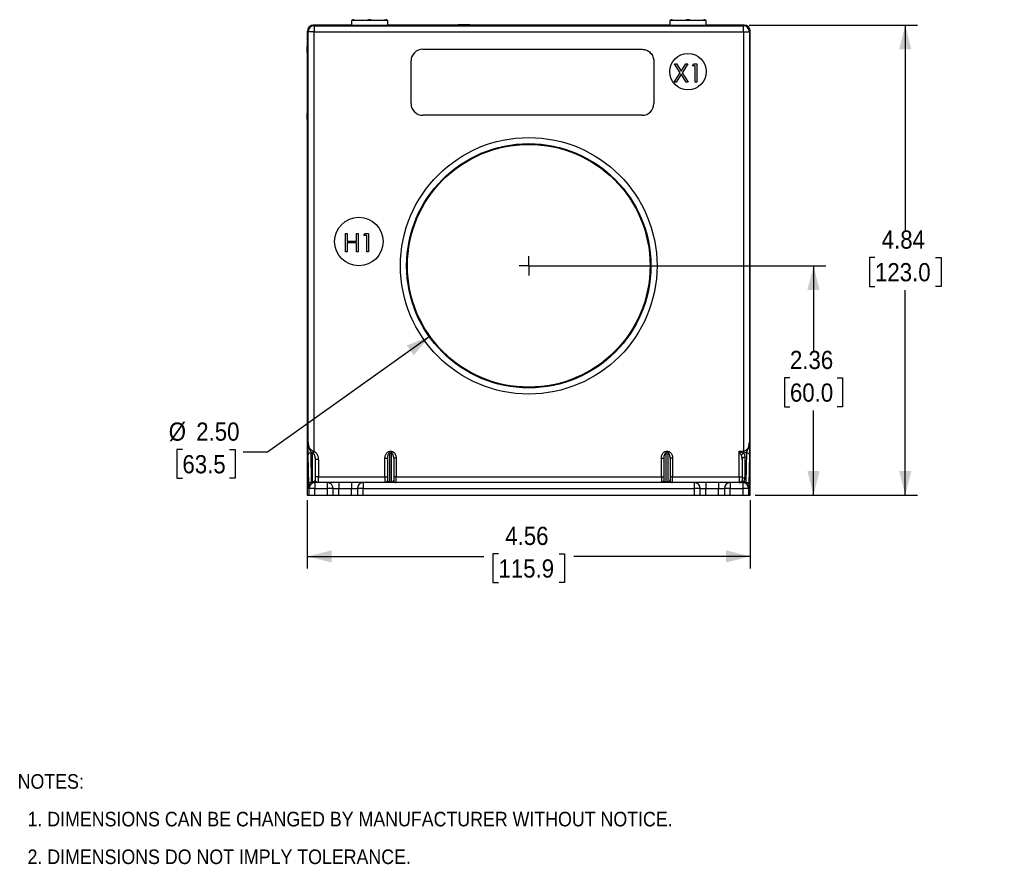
# Model space of a CAD drawing. Header units: inches. Extents: x 0.5 to 22, y 0 to 16.4.
# Tile 1 of 9: x 0.5 to 10.6, y 0.6 to 9.3. Entities that reach past the tile are written whole.
import ezdxf

# ---------------------------------------------------------------- set-up
doc = ezdxf.new("R2010")
doc.units = ezdxf.units.IN
doc.header["$MEASUREMENT"] = 0
doc.linetypes.add('SLD-Center', pattern=[1.2, 0.6, -0.2, 0.2, -0.2])
doc.linetypes.add('SLD-Solid', pattern=[0])
doc.layers.add('CENTER', color=40, linetype='SLD-Center')
doc.layers.add('DIMENSIONS', color=140, linetype='SLD-Solid', lineweight=25)
doc.layers.add('TEXT', color=140, linetype='SLD-Solid', lineweight=25)
doc.styles.add('SLDTEXTSTYLE0', font='GOTHIC.TTF', dxfattribs={"width": 0.913})
doc.dimstyles.new('SLDDIMSTYLE0', dxfattribs={"dimtxt": 0.1875, "dimasz": 0.25, "dimexe": 0, "dimexo": 0.0625, "dimgap": 0.046875, "dimtad": 0, "dimtih": 1, "dimtoh": 1, "dimrnd": 1e-09, "dimzin": 12, "dimdsep": 46, "dimtxsty": 'SLDTEXTSTYLE0', "dimsah": 1, "dimcen": 0.09, "dimadec": 0, "dimazin": 3, "dimtfac": 1, "dimtofl": 0, "dimtmove": 0, "dimatfit": 3, "dimfxl": 0, "dimfrac": 2, "dimtolj": 1, "dimtzin": 12, "dimarcsym": 0})
doc.dimstyles.new('SLDDIMSTYLE1', dxfattribs={"dimtxt": 0.1875, "dimasz": 0.25, "dimexe": 0, "dimexo": 0.0625, "dimgap": 0.046875, "dimtad": 0, "dimtih": 1, "dimtoh": 1, "dimrnd": 1e-09, "dimdsep": 46, "dimtxsty": 'SLDTEXTSTYLE0', "dimsah": 1, "dimcen": 0.09, "dimadec": 0, "dimazin": 2, "dimtfac": 1, "dimtmove": 0, "dimatfit": 0, "dimfxl": 0, "dimfrac": 2, "dimtolj": 1, "dimtzin": 12, "dimarcsym": 0})
doc.dimstyles.new('SLDDIMSTYLE2', dxfattribs={"dimtxt": 0.1875, "dimasz": 0.25, "dimexe": 0, "dimexo": 0.0625, "dimgap": 0.046875, "dimtad": 0, "dimtih": 1, "dimtoh": 1, "dimrnd": 1e-09, "dimzin": 4, "dimdsep": 46, "dimtxsty": 'SLDTEXTSTYLE0', "dimsah": 1, "dimcen": 0, "dimadec": 0, "dimazin": 1, "dimtfac": 1, "dimtofl": 0, "dimtmove": 0, "dimatfit": 3, "dimfxl": 0, "dimfrac": 2, "dimtolj": 1, "dimtzin": 12, "dimarcsym": 0})

# ---------------------------------------------------------------- blocks, each defined once
blk = doc.blocks.new('SW_NOTE_0')
at = {"layer": 'TEXT', "color": 0, "char_height": 0.15, "attachment_point": 1, "style": 'SLDTEXTSTYLE0'}
for s, insert in [('NOTES:', (0, 0.192)), ('  1. DIMENSIONS CAN BE CHANGED BY MANUFACTURER WITHOUT NOTICE.', (0, -0.196)), ('  2. DIMENSIONS DO NOT IMPLY TOLERANCE.', (0, -0.584))]:
    blk.add_mtext(s, dxfattribs=dict(at, insert=insert))
blk = doc.blocks.new('_D')
at = {"layer": 'DIMENSIONS'}
for p, q in [((5.802, 6.769), (8.81, 6.769)), ((8.685, 6.769), (8.685, 5.896)), ((8.442, 5.615), (8.385, 5.615)), ((8.385, 5.615), (8.385, 5.317)), ((8.927, 5.615), (8.984, 5.615)), ((8.984, 5.615), (8.984, 5.317)), ((8.385, 5.317), (8.442, 5.317)), ((8.685, 4.406), (8.685, 5.279)), ((8.984, 5.317), (8.927, 5.317)), ((8.083, 4.406), (8.81, 4.406))]:
    blk.add_line(p, q, dxfattribs=at)
for points in [[(8.685, 6.769), (8.622, 6.519), (8.747, 6.519)], [(8.685, 4.406), (8.747, 4.656), (8.622, 4.656)]]:
    blk.add_solid(points, dxfattribs=at)
at = {"layer": 'DIMENSIONS', "char_height": 0.1875, "attachment_point": 1, "style": 'SLDTEXTSTYLE0'}
for s, insert in [('2.36', (8.442, 5.893)), ('60.0', (8.442, 5.557))]:
    blk.add_mtext(s, dxfattribs=dict(at, insert=insert))
blk = doc.blocks.new('_D_1')
at = {"layer": 'DIMENSIONS'}
for p, q in [((10.108, 10.148), (10.051, 10.148)), ((10.051, 10.148), (10.051, 9.85)), ((10.593, 10.148), (10.65, 10.148)), ((10.65, 10.148), (10.65, 9.85)), ((9.88, 10.12), (9.63, 10.12)), ((9.63, 10.12), (9.63, 9.672)), ((10.051, 9.85), (10.108, 9.85)), ((10.65, 9.85), (10.593, 9.85)), ((7.505, 9.672), (9.755, 9.672)), ((8.021, 9.249), (9.755, 9.249)), ((9.63, 9.249), (9.63, 8.749))]:
    blk.add_line(p, q, dxfattribs=at)
for points in [[(9.63, 9.672), (9.692, 9.922), (9.567, 9.922)], [(9.63, 9.249), (9.567, 8.999), (9.692, 8.999)]]:
    blk.add_solid(points, dxfattribs=at)
at = {"layer": 'DIMENSIONS', "char_height": 0.1875, "attachment_point": 1, "style": 'SLDTEXTSTYLE0'}
for s, insert in [('0.42', (10.108, 10.425)), ('10.7', (10.108, 10.089))]:
    blk.add_mtext(s, dxfattribs=dict(at, insert=insert))
blk = doc.blocks.new('_D_2')
at = {"layer": 'DIMENSIONS'}
for p, q in [((8.021, 9.249), (9.755, 9.249)), ((9.63, 9.249), (9.63, 7.135)), ((9.318, 6.855), (9.261, 6.855)), ((9.261, 6.855), (9.261, 6.557)), ((9.941, 6.855), (9.998, 6.855)), ((9.998, 6.855), (9.998, 6.557)), ((9.261, 6.557), (9.318, 6.557)), ((9.63, 4.406), (9.63, 6.519)), ((9.998, 6.557), (9.941, 6.557)), ((8.083, 4.406), (9.755, 4.406))]:
    blk.add_line(p, q, dxfattribs=at)
for points in [[(9.63, 9.249), (9.567, 8.999), (9.692, 8.999)], [(9.63, 4.406), (9.692, 4.656), (9.567, 4.656)]]:
    blk.add_solid(points, dxfattribs=at)
at = {"layer": 'DIMENSIONS', "char_height": 0.1875, "attachment_point": 1, "style": 'SLDTEXTSTYLE0'}
for s, insert in [('4.84', (9.387, 7.133)), ('123.0', (9.318, 6.797))]:
    blk.add_mtext(s, dxfattribs=dict(at, insert=insert))
blk = doc.blocks.new('_D_3')
at = {"layer": 'DIMENSIONS'}
for p, q in [((3.471, 4.356), (3.471, 3.651)), ((8.033, 4.356), (8.033, 3.651)), ((3.471, 3.776), (5.288, 3.776)), ((5.44, 3.803), (5.383, 3.803)), ((5.383, 3.803), (5.383, 3.506)), ((6.064, 3.803), (6.121, 3.803)), ((6.121, 3.803), (6.121, 3.506)), ((8.033, 3.776), (6.216, 3.776)), ((5.383, 3.506), (5.44, 3.506)), ((6.121, 3.506), (6.064, 3.506))]:
    blk.add_line(p, q, dxfattribs=at)
for points in [[(3.471, 3.776), (3.721, 3.713), (3.721, 3.838)], [(8.033, 3.776), (7.783, 3.838), (7.783, 3.713)]]:
    blk.add_solid(points, dxfattribs=at)
at = {"layer": 'DIMENSIONS', "char_height": 0.1875, "attachment_point": 1, "style": 'SLDTEXTSTYLE0'}
for s, insert in [('4.56', (5.51, 4.081)), ('115.9', (5.44, 3.745))]:
    blk.add_mtext(s, dxfattribs=dict(at, insert=insert))
blk = doc.blocks.new('_D_4')
at = {"layer": 'DIMENSIONS'}
for p, q in [((4.735, 6.043), (3.062, 4.85)), ((2.185, 4.878), (2.128, 4.878)), ((2.128, 4.878), (2.128, 4.58)), ((2.67, 4.878), (2.727, 4.878)), ((2.727, 4.878), (2.727, 4.58)), ((3.062, 4.85), (2.812, 4.85)), ((2.128, 4.58), (2.185, 4.58)), ((2.727, 4.58), (2.67, 4.58))]:
    blk.add_line(p, q, dxfattribs=at)
blk.add_solid([(4.735, 6.043), (4.495, 5.949), (4.567, 5.847)], dxfattribs=at)
at = {"layer": 'DIMENSIONS', "char_height": 0.1875, "attachment_point": 1, "style": 'SLDTEXTSTYLE0'}
for s, insert in [('%%c', (2.044, 5.155)), ('2.50', (2.327, 5.155)), ('63.5', (2.185, 4.819))]:
    blk.add_mtext(s, dxfattribs=dict(at, insert=insert))
blk = doc.blocks.new('SW_CENTERMARKSYMBOL_0')
at = {"layer": 'CENTER', "color": 0}
for q in [(-0.1, 0), (0, 0.1), (0, -0.1), (0.1, 0)]:
    blk.add_line((0, 0), q, dxfattribs=at)

msp = doc.modelspace()

# ---------------------------------------------------------------- linework, layer by layer
for p, q in [((3.533, 9.249), (3.542, 9.24)), ((3.925, 9.249), (3.533, 9.249)), ((3.542, 9.24), (3.542, 9.178)), ((3.542, 9.24), (7.962, 9.24)), ((3.925, 9.294), (3.925, 9.249)), ((4.112, 9.294), (3.925, 9.294)), ((3.925, 9.249), (4.112, 9.249)), ((4.3, 9.294), (4.112, 9.294)), ((4.112, 9.249), (4.3, 9.249)), ((4.3, 9.249), (4.3, 9.294)), ((5.024, 9.249), (4.3, 9.249)), ((5.024, 9.251), (5.024, 9.249)), ((5.144, 9.251), (5.024, 9.251)), ((5.144, 9.249), (5.024, 9.249)), ((5.144, 9.249), (5.144, 9.251)), ((5.144, 9.251), (6.404, 9.251)), ((6.404, 9.249), (5.144, 9.249)), ((6.404, 9.251), (6.404, 9.249)), ((6.524, 9.251), (6.524, 9.249)), ((7.205, 9.249), (6.525, 9.249)), ((7.205, 9.294), (7.205, 9.249)), ((7.58, 9.294), (7.205, 9.294)), ((7.205, 9.249), (7.58, 9.249)), ((7.58, 9.249), (7.58, 9.294)), ((7.971, 9.249), (7.58, 9.249)), ((7.962, 9.24), (7.971, 9.249)), ((7.962, 9.178), (7.962, 9.24)), ((3.471, 9.186), (3.471, 9.027)), ((3.48, 9.178), (3.471, 9.186)), ((3.48, 4.951), (3.48, 9.178)), ((3.542, 9.178), (3.48, 9.178)), ((3.542, 4.857), (3.542, 9.178)), ((3.542, 9.178), (7.962, 9.178)), ((7.962, 9.178), (7.962, 4.86)), ((7.962, 9.178), (8.025, 9.178)), ((8.025, 9.178), (8.033, 9.186)), ((8.025, 9.178), (8.025, 4.951)), ((8.033, 4.406), (8.033, 9.186)), ((8.033, 4.406), (8.033, 9.186)), ((3.471, 9.027), (3.469, 9.027)), ((3.469, 9.027), (3.469, 8.967)), ((3.471, 8.967), (3.471, 9.027)), ((3.469, 8.967), (3.471, 8.967)), ((3.469, 8.967), (3.469, 8.337)), ((3.471, 8.967), (3.471, 8.337)), ((4.66, 8.999), (6.92, 8.999)), ((4.54, 8.439), (4.54, 8.879)), ((7.04, 8.879), (7.04, 8.439)), ((7.254, 8.849), (7.273, 8.849)), ((7.312, 8.757), (7.254, 8.849)), ((7.273, 8.849), (7.322, 8.773)), ((7.322, 8.773), (7.371, 8.849)), ((7.391, 8.849), (7.332, 8.757)), ((7.371, 8.849), (7.391, 8.849)), ((7.438, 8.83), (7.449, 8.849)), ((7.466, 8.83), (7.438, 8.83)), ((7.449, 8.849), (7.483, 8.849)), ((7.466, 8.662), (7.466, 8.83)), ((7.483, 8.849), (7.483, 8.662)), ((7.251, 8.662), (7.312, 8.757)), ((7.322, 8.742), (7.271, 8.662)), ((7.374, 8.662), (7.322, 8.742)), ((7.332, 8.757), (7.393, 8.662)), ((7.271, 8.662), (7.251, 8.662)), ((7.393, 8.662), (7.374, 8.662)), ((7.483, 8.662), (7.466, 8.662)), ((3.471, 8.337), (3.469, 8.337)), ((3.469, 8.337), (3.469, 8.277)), ((3.471, 8.277), (3.471, 8.337)), ((6.92, 8.319), (4.66, 8.319)), ((3.469, 8.277), (3.471, 8.277)), ((3.471, 8.277), (3.471, 4.406)), ((3.471, 8.277), (3.471, 4.406)), ((3.865, 7.101), (3.882, 7.101)), ((3.865, 6.913), (3.865, 7.101)), ((3.882, 7.101), (3.882, 7.024)), ((3.978, 7.024), (3.978, 7.101)), ((3.978, 7.101), (3.995, 7.101)), ((3.995, 7.101), (3.995, 6.913)), ((4.055, 7.081), (4.066, 7.101)), ((4.066, 7.101), (4.101, 7.101)), ((4.101, 7.101), (4.101, 6.913)), ((3.882, 7.024), (3.978, 7.024)), ((3.882, 7.005), (3.882, 6.913)), ((3.978, 7.005), (3.882, 7.005)), ((3.978, 6.913), (3.978, 7.005)), ((4.084, 7.081), (4.055, 7.081)), ((4.084, 6.913), (4.084, 7.081)), ((3.882, 6.913), (3.865, 6.913)), ((3.995, 6.913), (3.978, 6.913)), ((4.101, 6.913), (4.084, 6.913)), ((3.486, 4.518), (3.48, 4.823)), ((3.516, 4.539), (3.51, 4.845)), ((3.525, 4.542), (3.525, 4.841)), ((3.555, 4.566), (3.555, 4.775)), ((3.585, 4.775), (3.585, 4.596)), ((4.271, 4.596), (4.271, 4.787)), ((4.296, 4.787), (4.296, 4.561)), ((4.321, 4.84), (4.321, 4.858)), ((4.321, 4.858), (4.336, 4.858)), ((4.321, 4.543), (4.321, 4.84)), ((4.321, 4.84), (4.336, 4.84)), ((4.336, 4.84), (4.336, 4.543)), ((4.361, 4.787), (4.361, 4.561)), ((4.386, 4.787), (4.386, 4.596)), ((7.118, 4.596), (7.118, 4.787)), ((7.143, 4.787), (7.143, 4.561)), ((7.168, 4.84), (7.168, 4.858)), ((7.168, 4.858), (7.183, 4.858)), ((7.168, 4.543), (7.168, 4.84)), ((7.183, 4.84), (7.168, 4.84)), ((7.183, 4.84), (7.183, 4.543)), ((7.208, 4.787), (7.208, 4.561)), ((7.233, 4.787), (7.233, 4.596)), ((7.92, 4.596), (7.92, 4.86)), ((7.92, 4.86), (7.962, 4.86)), ((7.95, 4.775), (7.95, 4.566)), ((7.962, 4.839), (7.962, 4.839)), ((7.98, 4.587), (7.98, 4.797)), ((7.994, 4.845), (7.989, 4.539)), ((8.024, 4.823), (8.019, 4.518)), ((3.585, 4.596), (3.555, 4.596)), ((3.585, 4.536), (3.585, 4.596)), ((3.585, 4.596), (4.271, 4.596)), ((4.271, 4.596), (4.271, 4.536)), ((4.271, 4.596), (4.296, 4.596)), ((4.386, 4.596), (4.361, 4.596)), ((4.386, 4.536), (4.386, 4.596)), ((4.386, 4.596), (7.118, 4.596)), ((7.118, 4.596), (7.118, 4.536)), ((7.118, 4.596), (7.143, 4.596)), ((7.233, 4.596), (7.208, 4.596)), ((7.233, 4.536), (7.233, 4.596)), ((7.233, 4.596), (7.92, 4.596)), ((7.92, 4.596), (7.92, 4.536)), ((7.92, 4.596), (7.95, 4.596)), ((3.488, 4.476), (3.489, 4.476)), ((3.549, 4.476), (3.489, 4.476)), ((3.489, 4.406), (3.489, 4.476)), ((3.549, 4.536), (3.546, 4.536)), ((3.677, 4.536), (3.549, 4.536)), ((3.549, 4.536), (3.549, 4.476)), ((3.549, 4.476), (3.677, 4.476)), ((3.549, 4.406), (3.549, 4.476)), ((3.677, 4.536), (3.677, 4.476)), ((3.677, 4.476), (3.677, 4.406)), ((3.737, 4.476), (3.677, 4.476)), ((3.737, 4.406), (3.737, 4.476)), ((3.737, 4.476), (3.797, 4.476)), ((3.797, 4.536), (3.797, 4.476)), ((3.927, 4.536), (3.797, 4.536)), ((3.797, 4.406), (3.797, 4.476)), ((3.797, 4.476), (3.927, 4.476)), ((3.927, 4.536), (3.927, 4.476)), ((3.927, 4.476), (3.987, 4.476)), ((3.927, 4.406), (3.927, 4.476)), ((4.047, 4.476), (3.987, 4.476)), ((3.987, 4.476), (3.987, 4.406)), ((4.047, 4.536), (4.047, 4.476)), ((7.457, 4.536), (4.047, 4.536)), ((4.047, 4.406), (4.047, 4.476)), ((4.047, 4.476), (7.457, 4.476)), ((4.321, 4.543), (4.336, 4.543)), ((4.321, 4.536), (4.321, 4.543)), ((7.168, 4.536), (7.168, 4.543)), ((7.168, 4.543), (7.183, 4.543)), ((7.457, 4.536), (7.457, 4.476)), ((7.457, 4.476), (7.457, 4.406)), ((7.517, 4.476), (7.457, 4.476)), ((7.517, 4.406), (7.517, 4.476)), ((7.517, 4.476), (7.577, 4.476)), ((7.577, 4.536), (7.577, 4.476)), ((7.707, 4.536), (7.577, 4.536)), ((7.577, 4.406), (7.577, 4.476)), ((7.577, 4.476), (7.707, 4.476)), ((7.707, 4.536), (7.707, 4.476)), ((7.707, 4.406), (7.707, 4.476)), ((7.707, 4.476), (7.767, 4.476)), ((7.767, 4.476), (7.767, 4.406)), ((7.827, 4.476), (7.767, 4.476)), ((7.827, 4.536), (7.827, 4.476)), ((7.956, 4.536), (7.827, 4.536)), ((7.827, 4.476), (7.956, 4.476)), ((7.827, 4.406), (7.827, 4.476)), ((7.94, 4.544), (7.93, 4.538)), ((7.956, 4.536), (7.956, 4.476)), ((7.958, 4.536), (7.956, 4.536)), ((8.016, 4.476), (7.956, 4.476)), ((7.956, 4.476), (7.956, 4.406)), ((8.016, 4.476), (8.016, 4.406)), ((8.016, 4.476), (8.016, 4.476)), ((3.471, 4.406), (3.489, 4.406)), ((3.489, 4.406), (3.549, 4.406)), ((3.549, 4.406), (3.677, 4.406)), ((3.677, 4.406), (3.737, 4.406)), ((3.737, 4.406), (3.797, 4.406)), ((3.797, 4.406), (3.927, 4.406)), ((3.927, 4.406), (3.987, 4.406)), ((3.987, 4.406), (4.047, 4.406)), ((4.047, 4.406), (7.457, 4.406)), ((7.457, 4.406), (7.517, 4.406)), ((7.517, 4.406), (7.577, 4.406)), ((7.577, 4.406), (7.707, 4.406)), ((7.707, 4.406), (7.767, 4.406)), ((7.767, 4.406), (7.827, 4.406)), ((7.827, 4.406), (7.956, 4.406)), ((7.956, 4.406), (8.016, 4.406)), ((8.016, 4.406), (8.033, 4.406))]:
    msp.add_line(p, q)
for centre, radius in [((7.392, 8.769), 0.188), ((5.752, 6.769), 1.321), ((5.752, 6.769), 1.258), ((5.752, 6.769), 1.25), ((4.002, 7.019), 0.25)]:
    msp.add_circle(centre, radius)
for centre, radius, start, end in [((3.542, 9.178), 0.0625, 90.0203, 179.9797), ((7.962, 9.178), 0.0625, 0.0203, 89.9797), ((4.66, 8.879), 0.12, 90, 180), ((4.66, 8.439), 0.12, 180, 270), ((6.92, 8.439), 0.12, 270, 0), ((3.549, 4.476), 0.06, 90.0044, 180.0043), ((3.677, 4.476), 0.06, 0, 90), ((4.047, 4.476), 0.06, 90, 180), ((7.457, 4.476), 0.06, 0, 90), ((7.827, 4.476), 0.06, 90, 180), ((7.956, 4.476), 0.06, 359.9957, 89.9956)]:
    msp.add_arc(centre, radius, start, end)
for centre, major_axis in [((3.534, 9.186), (0.0442, -0.0442)), ((7.971, 9.186), (-0.0442, -0.0442))]:
    msp.add_ellipse(centre, major_axis=major_axis, ratio=0.999695, start_param=2.356347, end_param=3.926839)
for points in [[(3.978, 9.294), (3.964, 9.296), (3.949, 9.3), (3.935, 9.304)], [(3.935, 9.304), (3.935, 9.3), (3.935, 9.296), (3.935, 9.294)], [(4.112, 9.304), (4.098, 9.3), (4.083, 9.296), (4.069, 9.294)], [(4.155, 9.294), (4.141, 9.296), (4.126, 9.3), (4.112, 9.304)], [(4.289, 9.304), (4.275, 9.3), (4.261, 9.296), (4.246, 9.294)], [(4.289, 9.294), (4.289, 9.296), (4.289, 9.3), (4.289, 9.304)], [(6.524, 9.249), (6.524, 9.249), (6.524, 9.249), (6.524, 9.249)], [(7.258, 9.294), (7.244, 9.296), (7.229, 9.3), (7.215, 9.304)], [(7.215, 9.304), (7.215, 9.3), (7.215, 9.296), (7.215, 9.294)], [(7.392, 9.304), (7.378, 9.3), (7.363, 9.296), (7.349, 9.294)], [(7.435, 9.294), (7.421, 9.296), (7.406, 9.3), (7.392, 9.304)], [(7.569, 9.304), (7.555, 9.3), (7.541, 9.296), (7.526, 9.294)], [(7.569, 9.294), (7.569, 9.296), (7.569, 9.3), (7.569, 9.304)], [(4.336, 4.858), (4.336, 4.852), (4.336, 4.845), (4.336, 4.84)], [(7.183, 4.858), (7.183, 4.852), (7.183, 4.845), (7.183, 4.84)], [(7.962, 4.86), (7.962, 4.852), (7.962, 4.844), (7.962, 4.839)], [(3.525, 4.542), (3.528, 4.544), (3.532, 4.545), (3.535, 4.546)], [(4.336, 4.543), (4.336, 4.538), (4.336, 4.536), (4.336, 4.536)], [(7.183, 4.543), (7.183, 4.538), (7.183, 4.536), (7.183, 4.536)]]:
    msp.add_open_spline(points, degree=3)
for points, knots in [([(6.404, 9.251), (6.419, 9.251), (6.434, 9.251), (6.448, 9.251), (6.463, 9.251), (6.477, 9.251), (6.489, 9.251), (6.5, 9.251), (6.509, 9.251), (6.515, 9.251), (6.521, 9.251), (6.524, 9.251), (6.524, 9.251)], [0, 0, 0, 0, 0.25, 0.25, 0.25, 0.5, 0.5, 0.5, 0.75, 0.75, 0.75, 1, 1, 1, 1]), ([(6.92, 8.999), (6.935, 8.999), (6.95, 8.996), (6.964, 8.99), (6.979, 8.984), (6.993, 8.975), (7.004, 8.963), (7.016, 8.952), (7.025, 8.938), (7.031, 8.923), (7.037, 8.909), (7.04, 8.894), (7.04, 8.879)], [0, 0, 0, 0, 0.25, 0.25, 0.25, 0.5, 0.5, 0.5, 0.75, 0.75, 0.75, 1, 1, 1, 1]), ([(3.48, 4.823), (3.48, 4.825), (3.48, 4.827), (3.48, 4.832), (3.48, 4.836), (3.48, 4.841), (3.48, 4.846), (3.48, 4.855), (3.48, 4.867), (3.48, 4.883), (3.48, 4.9), (3.48, 4.916), (3.48, 4.933), (3.48, 4.945), (3.48, 4.951)], [0, 0, 0, 0, 0.039119, 0.07921, 0.120444, 0.162978, 0.206957, 0.25251, 0.367403, 0.502013, 0.615311, 0.750775, 0.854393, 1, 1, 1, 1]), ([(3.48, 4.951), (3.48, 4.95), (3.48, 4.948), (3.48, 4.947), (3.48, 4.946), (3.48, 4.944), (3.48, 4.943), (3.48, 4.941), (3.48, 4.938), (3.48, 4.935), (3.481, 4.93), (3.481, 4.925), (3.482, 4.92), (3.483, 4.915), (3.484, 4.909), (3.485, 4.904), (3.487, 4.899), (3.488, 4.895), (3.49, 4.89), (3.491, 4.885), (3.493, 4.88), (3.495, 4.876), (3.497, 4.872), (3.499, 4.867), (3.501, 4.864), (3.502, 4.862), (3.502, 4.86), (3.503, 4.858), (3.504, 4.856), (3.505, 4.855), (3.506, 4.853), (3.508, 4.85), (3.509, 4.847), (3.51, 4.845)], [0.000634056, 0.000634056, 0.000634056, 0.000634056, 0.00074318, 0.00074318, 0.00074318, 0.000852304, 0.000852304, 0.000852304, 0.001070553, 0.001070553, 0.001070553, 0.00150705, 0.00150705, 0.00150705, 0.001943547, 0.001943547, 0.001943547, 0.002380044, 0.002380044, 0.002380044, 0.002816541, 0.002816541, 0.002816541, 0.003253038, 0.003253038, 0.003253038, 0.003471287, 0.003471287, 0.003471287, 0.003689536, 0.003689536, 0.003689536, 0.004126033, 0.004126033, 0.004126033, 0.004126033]), ([(3.48, 4.951), (3.48, 4.949), (3.48, 4.944), (3.48, 4.937), (3.481, 4.931), (3.482, 4.926), (3.484, 4.917), (3.488, 4.906), (3.494, 4.893), (3.501, 4.882), (3.509, 4.873), (3.517, 4.868), (3.523, 4.864), (3.528, 4.863), (3.53, 4.862)], [0, 0, 0, 0, 0.0727319, 0.1380981, 0.1960994, 0.246737, 0.2900131, 0.4432805, 0.5733954, 0.7026062, 0.8140905, 0.8808254, 0.9424952, 1, 1, 1, 1]), ([(7.962, 4.86), (7.963, 4.86), (7.965, 4.86), (7.969, 4.861), (7.972, 4.861), (7.975, 4.862), (7.979, 4.863), (7.982, 4.865), (7.988, 4.868), (7.997, 4.875), (8.007, 4.887), (8.015, 4.901), (8.019, 4.914), (8.022, 4.927), (8.024, 4.938), (8.024, 4.946), (8.025, 4.951)], [0, 0, 0, 0, 0.0240109, 0.0482515, 0.0728655, 0.0979904, 0.1237551, 0.1502795, 0.1776735, 0.2856978, 0.4130481, 0.5446819, 0.7024378, 0.7801386, 0.8793234, 1, 1, 1, 1]), ([(7.994, 4.845), (7.995, 4.847), (7.997, 4.85), (7.998, 4.853), (7.999, 4.855), (8, 4.856), (8.001, 4.858), (8.002, 4.86), (8.003, 4.862), (8.004, 4.864), (8.005, 4.867), (8.007, 4.872), (8.009, 4.876), (8.011, 4.88), (8.013, 4.885), (8.015, 4.89), (8.016, 4.894), (8.018, 4.899), (8.019, 4.904), (8.02, 4.909), (8.021, 4.915), (8.022, 4.92), (8.023, 4.925), (8.023, 4.93), (8.024, 4.935), (8.024, 4.938), (8.024, 4.941), (8.024, 4.943), (8.025, 4.946), (8.025, 4.948), (8.025, 4.951)], [0, 0, 0, 0, 0.000436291, 0.000436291, 0.000436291, 0.000654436, 0.000654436, 0.000654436, 0.000872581, 0.000872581, 0.000872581, 0.001308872, 0.001308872, 0.001308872, 0.001745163, 0.001745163, 0.001745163, 0.002181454, 0.002181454, 0.002181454, 0.002617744, 0.002617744, 0.002617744, 0.003054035, 0.003054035, 0.003054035, 0.00327218, 0.00327218, 0.00327218, 0.003490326, 0.003490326, 0.003490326, 0.003490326]), ([(8.025, 4.951), (8.025, 4.945), (8.025, 4.933), (8.025, 4.916), (8.025, 4.9), (8.024, 4.883), (8.024, 4.867), (8.024, 4.854), (8.024, 4.844), (8.024, 4.836), (8.024, 4.829), (8.024, 4.825), (8.024, 4.823)], [0, 0, 0, 0, 0.145804, 0.249956, 0.385643, 0.499674, 0.633577, 0.74852, 0.815859, 0.879893, 0.941094, 1, 1, 1, 1]), ([(3.48, 4.823), (3.48, 4.829), (3.484, 4.834), (3.495, 4.842), (3.502, 4.844), (3.51, 4.845)], [0, 0, 0, 0, 0.5, 0.5, 1, 1, 1, 1]), ([(3.525, 4.841), (3.523, 4.841), (3.52, 4.842), (3.515, 4.843), (3.512, 4.844), (3.51, 4.845)], [0, 0, 0, 0, 0.329338, 0.662115, 1, 1, 1, 1]), ([(3.53, 4.862), (3.53, 4.86), (3.529, 4.858), (3.529, 4.856), (3.529, 4.854), (3.528, 4.852), (3.528, 4.85), (3.527, 4.848), (3.527, 4.847), (3.526, 4.845), (3.526, 4.843), (3.525, 4.842), (3.525, 4.841)], [0, 0, 0, 0, 0.25, 0.25, 0.25, 0.5, 0.5, 0.5, 0.75, 0.75, 0.75, 1, 1, 1, 1]), ([(3.533, 4.836), (3.532, 4.837), (3.529, 4.839), (3.526, 4.84), (3.525, 4.841)], [0, 0, 0, 0, 0.4472, 1, 1, 1, 1]), ([(3.53, 4.862), (3.531, 4.862), (3.533, 4.861), (3.536, 4.86), (3.539, 4.858), (3.541, 4.857), (3.542, 4.857)], [0, 0, 0, 0, 0.247134, 0.495265, 0.745774, 1, 1, 1, 1]), ([(3.533, 4.836), (3.534, 4.837), (3.534, 4.839), (3.535, 4.84), (3.536, 4.842), (3.537, 4.844), (3.537, 4.845), (3.538, 4.847), (3.539, 4.849), (3.54, 4.851), (3.54, 4.853), (3.541, 4.855), (3.542, 4.857)], [0, 0, 0, 0, 0.25, 0.25, 0.25, 0.5, 0.5, 0.5, 0.75, 0.75, 0.75, 1, 1, 1, 1]), ([(3.555, 4.775), (3.555, 4.777), (3.555, 4.781), (3.554, 4.786), (3.554, 4.791), (3.553, 4.797), (3.551, 4.804), (3.549, 4.813), (3.546, 4.82), (3.543, 4.825), (3.54, 4.83), (3.537, 4.834), (3.534, 4.835), (3.533, 4.836)], [0, 0, 0, 0, 0.093072, 0.173296, 0.240671, 0.2952, 0.450599, 0.581765, 0.687559, 0.7817, 0.864649, 0.937078, 1, 1, 1, 1]), ([(3.542, 4.857), (3.543, 4.856), (3.546, 4.855), (3.549, 4.853), (3.552, 4.851), (3.556, 4.848), (3.561, 4.843), (3.567, 4.836), (3.573, 4.826), (3.578, 4.814), (3.582, 4.801), (3.584, 4.788), (3.584, 4.78), (3.585, 4.775)], [0, 0, 0, 0, 0.040605, 0.08174, 0.123652, 0.166571, 0.210713, 0.330722, 0.457987, 0.590958, 0.729435, 0.863785, 1, 1, 1, 1]), ([(3.585, 4.775), (3.581, 4.775), (3.577, 4.775), (3.573, 4.775), (3.569, 4.775), (3.566, 4.775), (3.563, 4.775), (3.561, 4.775), (3.558, 4.775), (3.557, 4.775), (3.555, 4.775), (3.555, 4.775), (3.555, 4.775)], [0, 0, 0, 0, 0.25, 0.25, 0.25, 0.5, 0.5, 0.5, 0.75, 0.75, 0.75, 1, 1, 1, 1]), ([(4.271, 4.787), (4.271, 4.789), (4.271, 4.793), (4.272, 4.798), (4.272, 4.803), (4.273, 4.808), (4.275, 4.816), (4.279, 4.826), (4.285, 4.837), (4.293, 4.847), (4.301, 4.853), (4.309, 4.856), (4.315, 4.858), (4.319, 4.858), (4.321, 4.858)], [0, 0, 0, 0, 0.0561, 0.111598, 0.166654, 0.221434, 0.276107, 0.418783, 0.55417, 0.680356, 0.798194, 0.867189, 0.933789, 1, 1, 1, 1]), ([(4.271, 4.787), (4.278, 4.787), (4.284, 4.787), (4.293, 4.787), (4.296, 4.787), (4.296, 4.787)], [0, 0, 0, 0, 0.5, 0.5, 1, 1, 1, 1]), ([(4.321, 4.84), (4.32, 4.84), (4.319, 4.84), (4.317, 4.84), (4.315, 4.839), (4.314, 4.838), (4.311, 4.836), (4.307, 4.832), (4.303, 4.825), (4.3, 4.816), (4.298, 4.808), (4.296, 4.798), (4.296, 4.791), (4.296, 4.787)], [0, 0, 0, 0, 0.0284303, 0.0576295, 0.0881804, 0.120593, 0.1552951, 0.2580864, 0.3853252, 0.5205016, 0.6859564, 0.8150571, 1, 1, 1, 1]), ([(4.336, 4.858), (4.337, 4.858), (4.34, 4.858), (4.344, 4.857), (4.347, 4.856), (4.351, 4.855), (4.357, 4.852), (4.364, 4.847), (4.372, 4.837), (4.378, 4.826), (4.383, 4.814), (4.386, 4.801), (4.386, 4.792), (4.386, 4.787)], [0, 0, 0, 0, 0.039701, 0.07931, 0.119272, 0.160017, 0.201953, 0.319364, 0.445987, 0.580935, 0.72406, 0.860683, 1, 1, 1, 1]), ([(4.361, 4.787), (4.361, 4.789), (4.361, 4.793), (4.361, 4.799), (4.36, 4.803), (4.359, 4.809), (4.357, 4.816), (4.354, 4.825), (4.35, 4.832), (4.346, 4.836), (4.342, 4.839), (4.339, 4.84), (4.337, 4.84), (4.336, 4.84)], [0, 0, 0, 0, 0.0994744, 0.1849934, 0.2565586, 0.3141736, 0.4796117, 0.6148532, 0.7420805, 0.8449203, 0.901398, 0.9523056, 1, 1, 1, 1]), ([(4.386, 4.787), (4.383, 4.787), (4.38, 4.787), (4.377, 4.787), (4.374, 4.787), (4.371, 4.787), (4.368, 4.787), (4.366, 4.787), (4.364, 4.787), (4.363, 4.787), (4.362, 4.787), (4.361, 4.787), (4.361, 4.787)], [0, 0, 0, 0, 0.25, 0.25, 0.25, 0.5, 0.5, 0.5, 0.75, 0.75, 0.75, 1, 1, 1, 1]), ([(7.118, 4.787), (7.118, 4.789), (7.118, 4.793), (7.119, 4.798), (7.119, 4.803), (7.12, 4.808), (7.122, 4.816), (7.126, 4.826), (7.132, 4.837), (7.14, 4.847), (7.148, 4.853), (7.156, 4.856), (7.162, 4.858), (7.166, 4.858), (7.168, 4.858)], [0, 0, 0, 0, 0.0561, 0.111598, 0.166654, 0.221434, 0.276107, 0.418783, 0.55417, 0.680356, 0.798194, 0.867189, 0.933789, 1, 1, 1, 1]), ([(7.118, 4.787), (7.125, 4.787), (7.131, 4.787), (7.14, 4.787), (7.143, 4.787), (7.143, 4.787)], [0, 0, 0, 0, 0.5, 0.5, 1, 1, 1, 1]), ([(7.168, 4.84), (7.167, 4.84), (7.166, 4.84), (7.164, 4.84), (7.162, 4.839), (7.161, 4.838), (7.158, 4.836), (7.154, 4.832), (7.15, 4.825), (7.147, 4.816), (7.145, 4.808), (7.143, 4.798), (7.143, 4.791), (7.143, 4.787)], [0, 0, 0, 0, 0.02843, 0.057629, 0.08818, 0.120593, 0.155295, 0.258086, 0.385325, 0.520502, 0.685956, 0.815057, 1, 1, 1, 1]), ([(7.183, 4.858), (7.184, 4.858), (7.187, 4.858), (7.191, 4.857), (7.194, 4.856), (7.198, 4.855), (7.204, 4.852), (7.211, 4.847), (7.219, 4.837), (7.225, 4.826), (7.23, 4.814), (7.233, 4.801), (7.233, 4.792), (7.233, 4.787)], [0, 0, 0, 0, 0.039701, 0.07931, 0.119272, 0.160017, 0.201953, 0.319364, 0.445987, 0.580935, 0.72406, 0.860683, 1, 1, 1, 1]), ([(7.208, 4.787), (7.208, 4.789), (7.208, 4.793), (7.208, 4.799), (7.207, 4.803), (7.206, 4.809), (7.204, 4.816), (7.201, 4.825), (7.197, 4.832), (7.193, 4.836), (7.189, 4.839), (7.186, 4.84), (7.184, 4.84), (7.183, 4.84)], [0, 0, 0, 0, 0.099474, 0.184993, 0.256559, 0.314174, 0.479612, 0.614853, 0.742081, 0.84492, 0.901398, 0.952306, 1, 1, 1, 1]), ([(7.233, 4.787), (7.23, 4.787), (7.227, 4.787), (7.224, 4.787), (7.221, 4.787), (7.218, 4.787), (7.215, 4.787), (7.213, 4.787), (7.211, 4.787), (7.21, 4.787), (7.209, 4.787), (7.208, 4.787), (7.208, 4.787)], [0, 0, 0, 0, 0.25, 0.25, 0.25, 0.5, 0.5, 0.5, 0.75, 0.75, 0.75, 1, 1, 1, 1]), ([(7.941, 4.818), (7.939, 4.821), (7.938, 4.824), (7.936, 4.827), (7.935, 4.83), (7.933, 4.834), (7.931, 4.837), (7.929, 4.841), (7.927, 4.845), (7.925, 4.848), (7.924, 4.852), (7.922, 4.856), (7.92, 4.86)], [3.9269908, 3.9269908, 3.9269908, 3.9269908, 4.1233404, 4.1233404, 4.1233404, 4.3196899, 4.3196899, 4.3196899, 4.5160394, 4.5160394, 4.5160394, 4.712389, 4.712389, 4.712389, 4.712389]), ([(7.92, 4.86), (7.924, 4.858), (7.927, 4.856), (7.931, 4.854), (7.935, 4.852), (7.939, 4.85), (7.943, 4.849), (7.946, 4.847), (7.95, 4.845), (7.953, 4.843), (7.956, 4.842), (7.959, 4.84), (7.962, 4.839)], [3.9269908, 3.9269908, 3.9269908, 3.9269908, 4.1233404, 4.1233404, 4.1233404, 4.3196899, 4.3196899, 4.3196899, 4.5160394, 4.5160394, 4.5160394, 4.712389, 4.712389, 4.712389, 4.712389]), ([(7.941, 4.818), (7.942, 4.82), (7.943, 4.822), (7.945, 4.824), (7.946, 4.826), (7.948, 4.828), (7.95, 4.83), (7.952, 4.832), (7.954, 4.834), (7.956, 4.835), (7.958, 4.837), (7.96, 4.838), (7.962, 4.839)], [0, 0, 0, 0, 0.25, 0.25, 0.25, 0.5, 0.5, 0.5, 0.75, 0.75, 0.75, 1, 1, 1, 1]), ([(7.95, 4.775), (7.95, 4.779), (7.949, 4.783), (7.949, 4.787), (7.949, 4.791), (7.948, 4.795), (7.947, 4.798), (7.947, 4.802), (7.946, 4.805), (7.945, 4.809), (7.943, 4.812), (7.942, 4.815), (7.941, 4.818)], [0.7853982, 0.7853982, 0.7853982, 0.7853982, 0.9817477, 0.9817477, 0.9817477, 1.1780972, 1.1780972, 1.1780972, 1.3744468, 1.3744468, 1.3744468, 1.5707963, 1.5707963, 1.5707963, 1.5707963]), ([(7.98, 4.797), (7.976, 4.797), (7.972, 4.796), (7.968, 4.795), (7.964, 4.794), (7.961, 4.792), (7.958, 4.79), (7.956, 4.788), (7.953, 4.786), (7.952, 4.783), (7.95, 4.781), (7.95, 4.778), (7.95, 4.775)], [0, 0, 0, 0, 0.25, 0.25, 0.25, 0.5, 0.5, 0.5, 0.75, 0.75, 0.75, 1, 1, 1, 1]), ([(7.994, 4.845), (7.989, 4.843), (7.985, 4.842), (7.98, 4.841), (7.974, 4.84), (7.968, 4.839), (7.962, 4.839)], [2.7914686, 2.7914686, 2.7914686, 2.7914686, 2.9462598, 2.9462598, 2.9462598, 3.1415927, 3.1415927, 3.1415927, 3.1415927]), ([(7.962, 4.839), (7.965, 4.836), (7.967, 4.833), (7.969, 4.83), (7.972, 4.827), (7.974, 4.823), (7.975, 4.819), (7.977, 4.816), (7.978, 4.812), (7.978, 4.808), (7.979, 4.804), (7.98, 4.8), (7.98, 4.797)], [0.7853982, 0.7853982, 0.7853982, 0.7853982, 0.9817477, 0.9817477, 0.9817477, 1.1780972, 1.1780972, 1.1780972, 1.3744468, 1.3744468, 1.3744468, 1.5707963, 1.5707963, 1.5707963, 1.5707963]), ([(7.994, 4.845), (8.002, 4.844), (8.009, 4.842), (8.021, 4.834), (8.024, 4.829), (8.024, 4.823)], [0, 0, 0, 0, 0.5, 0.5, 1, 1, 1, 1]), ([(3.535, 4.546), (3.536, 4.546), (3.538, 4.547), (3.54, 4.547), (3.542, 4.548), (3.544, 4.55), (3.546, 4.551), (3.548, 4.552), (3.55, 4.554), (3.552, 4.557), (3.553, 4.559), (3.554, 4.562), (3.555, 4.565), (3.555, 4.566)], [0, 0, 0, 0, 0.045744, 0.096177, 0.151596, 0.212228, 0.278242, 0.349771, 0.426921, 0.556779, 0.709686, 0.829659, 1, 1, 1, 1]), ([(3.585, 4.536), (3.577, 4.536), (3.569, 4.539), (3.558, 4.55), (3.555, 4.558), (3.555, 4.566)], [0, 0, 0, 0, 0.5, 0.5, 1, 1, 1, 1]), ([(7.95, 4.566), (7.95, 4.565), (7.949, 4.562), (7.949, 4.559), (7.948, 4.556), (7.947, 4.554), (7.946, 4.551), (7.945, 4.55), (7.944, 4.548), (7.943, 4.547), (7.942, 4.546), (7.941, 4.545), (7.94, 4.544), (7.94, 4.544), (7.94, 4.544)], [0, 0, 0, 0, 0.153774, 0.294681, 0.421898, 0.53517, 0.634669, 0.720878, 0.794464, 0.856195, 0.906853, 0.947174, 0.97801, 1, 1, 1, 1]), ([(7.98, 4.587), (7.972, 4.587), (7.964, 4.585), (7.953, 4.577), (7.95, 4.571), (7.95, 4.566)], [0, 0, 0, 0, 0.5, 0.5, 1, 1, 1, 1]), ([(7.96, 4.544), (7.961, 4.544), (7.963, 4.546), (7.967, 4.55), (7.97, 4.554), (7.973, 4.559), (7.975, 4.565), (7.978, 4.571), (7.979, 4.579), (7.98, 4.584), (7.98, 4.587)], [0, 0, 0, 0, 0.07374, 0.160055, 0.259748, 0.377918, 0.498842, 0.663531, 0.831043, 1, 1, 1, 1]), ([(3.516, 4.539), (3.508, 4.539), (3.5, 4.537), (3.489, 4.529), (3.486, 4.523), (3.486, 4.518)], [0, 0, 0, 0, 0.5, 0.5, 1, 1, 1, 1]), ([(3.488, 4.476), (3.488, 4.477), (3.488, 4.479), (3.487, 4.482), (3.487, 4.485), (3.487, 4.489), (3.486, 4.493), (3.486, 4.498), (3.486, 4.503), (3.486, 4.508), (3.486, 4.512), (3.486, 4.516), (3.486, 4.518)], [0, 0, 0, 0, 0.1458786, 0.2499787, 0.3859026, 0.4997323, 0.6338513, 0.7485759, 0.8157662, 0.8797279, 0.9409525, 1, 1, 1, 1]), ([(3.516, 4.539), (3.515, 4.537), (3.513, 4.534), (3.512, 4.532), (3.511, 4.531), (3.51, 4.53), (3.509, 4.529), (3.509, 4.528), (3.508, 4.526), (3.507, 4.525), (3.505, 4.523), (3.503, 4.52), (3.501, 4.518), (3.5, 4.515), (3.498, 4.513), (3.496, 4.51), (3.495, 4.507), (3.494, 4.505), (3.492, 4.502), (3.491, 4.499), (3.49, 4.496), (3.49, 4.493), (3.489, 4.49), (3.488, 4.487), (3.488, 4.484), (3.488, 4.482), (3.488, 4.479), (3.488, 4.476)], [0.00059115, 0.00059115, 0.00059115, 0.00059115, 0.001019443, 0.001019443, 0.001019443, 0.00123359, 0.00123359, 0.00123359, 0.001447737, 0.001447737, 0.001447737, 0.001876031, 0.001876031, 0.001876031, 0.002304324, 0.002304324, 0.002304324, 0.002732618, 0.002732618, 0.002732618, 0.003160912, 0.003160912, 0.003160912, 0.003589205, 0.003589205, 0.003589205, 0.004017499, 0.004017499, 0.004017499, 0.004017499]), ([(3.532, 4.534), (3.531, 4.534), (3.529, 4.533), (3.526, 4.532), (3.523, 4.531), (3.52, 4.53), (3.517, 4.528), (3.512, 4.525), (3.506, 4.52), (3.499, 4.513), (3.494, 4.504), (3.49, 4.495), (3.488, 4.486), (3.488, 4.479), (3.488, 4.476)], [0, 0, 0, 0, 0.028393, 0.057781, 0.088281, 0.119998, 0.153026, 0.187446, 0.299352, 0.428797, 0.558596, 0.71117, 0.832754, 1, 1, 1, 1]), ([(3.516, 4.539), (3.517, 4.54), (3.52, 4.541), (3.523, 4.541), (3.525, 4.542)], [0, 0, 0, 0, 0.503205, 1, 1, 1, 1]), ([(3.532, 4.534), (3.531, 4.534), (3.53, 4.534), (3.529, 4.536), (3.527, 4.537), (3.526, 4.539), (3.525, 4.542)], [0, 0, 0, 0, 0.5, 0.5, 0.5, 1, 1, 1, 1]), ([(3.546, 4.536), (3.545, 4.536), (3.543, 4.536), (3.539, 4.535), (3.536, 4.535), (3.533, 4.534), (3.532, 4.534)], [0, 0, 0, 0, 0.254935, 0.505374, 0.753111, 1, 1, 1, 1]), ([(3.546, 4.536), (3.545, 4.536), (3.544, 4.536), (3.543, 4.536), (3.542, 4.537), (3.541, 4.538), (3.54, 4.538), (3.539, 4.539), (3.538, 4.54), (3.538, 4.542), (3.537, 4.543), (3.536, 4.544), (3.535, 4.546)], [0, 0, 0, 0, 0.25, 0.25, 0.25, 0.5, 0.5, 0.5, 0.75, 0.75, 0.75, 1, 1, 1, 1]), ([(3.797, 4.536), (3.795, 4.536), (3.791, 4.536), (3.784, 4.536), (3.778, 4.536), (3.771, 4.536), (3.765, 4.536), (3.759, 4.536), (3.751, 4.536), (3.742, 4.536), (3.731, 4.536), (3.721, 4.536), (3.712, 4.536), (3.704, 4.536), (3.694, 4.536), (3.685, 4.536), (3.68, 4.536), (3.678, 4.536), (3.677, 4.536), (3.677, 4.536), (3.677, 4.536)], [0, 0, 0, 0, 0.034297, 0.068595, 0.102892, 0.137189, 0.171486, 0.205784, 0.240081, 0.305067, 0.37006, 0.435117, 0.500166, 0.565488, 0.63015, 0.760075, 0.879934, 0.939682, 0.977053, 1, 1, 1, 1]), ([(4.047, 4.536), (4.047, 4.536), (4.047, 4.536), (4.046, 4.536), (4.046, 4.536), (4.044, 4.536), (4.043, 4.536), (4.041, 4.536), (4.038, 4.536), (4.034, 4.536), (4.028, 4.536), (4.02, 4.536), (4.012, 4.536), (4.003, 4.536), (3.99, 4.536), (3.972, 4.536), (3.953, 4.536), (3.94, 4.536), (3.932, 4.536), (3.929, 4.536), (3.927, 4.536)], [0, 0, 0, 0, 0.034297, 0.068595, 0.102892, 0.137189, 0.171486, 0.205784, 0.240081, 0.305067, 0.37006, 0.435117, 0.500166, 0.565488, 0.63015, 0.760075, 0.879934, 0.939682, 0.977053, 1, 1, 1, 1]), ([(4.296, 4.561), (4.296, 4.554), (4.293, 4.548), (4.284, 4.538), (4.278, 4.536), (4.271, 4.536)], [0, 0, 0, 0, 0.5, 0.5, 1, 1, 1, 1]), ([(4.296, 4.561), (4.296, 4.56), (4.296, 4.559), (4.297, 4.557), (4.297, 4.556), (4.298, 4.553), (4.3, 4.551), (4.303, 4.548), (4.307, 4.546), (4.311, 4.544), (4.315, 4.544), (4.318, 4.543), (4.32, 4.543), (4.321, 4.543)], [0, 0, 0, 0, 0.099474, 0.184993, 0.256559, 0.314174, 0.479612, 0.614853, 0.742081, 0.84492, 0.901398, 0.952306, 1, 1, 1, 1]), ([(4.336, 4.543), (4.337, 4.543), (4.338, 4.543), (4.34, 4.543), (4.342, 4.544), (4.344, 4.544), (4.347, 4.545), (4.35, 4.546), (4.354, 4.548), (4.357, 4.551), (4.359, 4.554), (4.361, 4.557), (4.361, 4.559), (4.361, 4.561)], [0, 0, 0, 0, 0.02843, 0.057629, 0.08818, 0.120593, 0.155295, 0.258086, 0.385325, 0.520502, 0.685956, 0.815057, 1, 1, 1, 1]), ([(4.361, 4.561), (4.361, 4.557), (4.362, 4.554), (4.363, 4.551), (4.364, 4.548), (4.366, 4.545), (4.368, 4.543), (4.371, 4.541), (4.374, 4.539), (4.377, 4.538), (4.38, 4.536), (4.383, 4.536), (4.386, 4.536)], [0, 0, 0, 0, 0.25, 0.25, 0.25, 0.5, 0.5, 0.5, 0.75, 0.75, 0.75, 1, 1, 1, 1]), ([(7.143, 4.561), (7.143, 4.554), (7.14, 4.548), (7.131, 4.538), (7.125, 4.536), (7.118, 4.536)], [0, 0, 0, 0, 0.5, 0.5, 1, 1, 1, 1]), ([(7.143, 4.561), (7.143, 4.56), (7.143, 4.559), (7.144, 4.557), (7.144, 4.556), (7.145, 4.553), (7.147, 4.551), (7.15, 4.548), (7.154, 4.546), (7.158, 4.544), (7.162, 4.544), (7.165, 4.543), (7.167, 4.543), (7.168, 4.543)], [0, 0, 0, 0, 0.0994744, 0.1849934, 0.2565586, 0.3141736, 0.4796117, 0.6148532, 0.7420805, 0.8449203, 0.901398, 0.9523056, 1, 1, 1, 1]), ([(7.183, 4.543), (7.184, 4.543), (7.185, 4.543), (7.187, 4.543), (7.189, 4.544), (7.191, 4.544), (7.194, 4.545), (7.197, 4.546), (7.201, 4.548), (7.204, 4.551), (7.206, 4.554), (7.208, 4.557), (7.208, 4.559), (7.208, 4.561)], [0, 0, 0, 0, 0.02843, 0.057629, 0.08818, 0.120593, 0.155295, 0.258086, 0.385325, 0.520502, 0.685956, 0.815057, 1, 1, 1, 1]), ([(7.208, 4.561), (7.208, 4.557), (7.209, 4.554), (7.21, 4.551), (7.211, 4.548), (7.213, 4.545), (7.215, 4.543), (7.218, 4.541), (7.221, 4.539), (7.224, 4.538), (7.227, 4.536), (7.23, 4.536), (7.233, 4.536)], [0, 0, 0, 0, 0.25, 0.25, 0.25, 0.5, 0.5, 0.5, 0.75, 0.75, 0.75, 1, 1, 1, 1]), ([(7.577, 4.536), (7.575, 4.536), (7.571, 4.536), (7.564, 4.536), (7.558, 4.536), (7.551, 4.536), (7.545, 4.536), (7.539, 4.536), (7.531, 4.536), (7.522, 4.536), (7.511, 4.536), (7.501, 4.536), (7.492, 4.536), (7.484, 4.536), (7.474, 4.536), (7.465, 4.536), (7.46, 4.536), (7.458, 4.536), (7.457, 4.536), (7.457, 4.536), (7.457, 4.536)], [0, 0, 0, 0, 0.034297, 0.068595, 0.102892, 0.137189, 0.171486, 0.205784, 0.240081, 0.305067, 0.37006, 0.435117, 0.500166, 0.565488, 0.63015, 0.760075, 0.879934, 0.939682, 0.977053, 1, 1, 1, 1]), ([(7.827, 4.536), (7.827, 4.536), (7.827, 4.536), (7.826, 4.536), (7.826, 4.536), (7.824, 4.536), (7.823, 4.536), (7.821, 4.536), (7.818, 4.536), (7.814, 4.536), (7.808, 4.536), (7.8, 4.536), (7.792, 4.536), (7.783, 4.536), (7.77, 4.536), (7.752, 4.536), (7.733, 4.536), (7.72, 4.536), (7.712, 4.536), (7.709, 4.536), (7.707, 4.536)], [0, 0, 0, 0, 0.034297, 0.068595, 0.102892, 0.137189, 0.171486, 0.205784, 0.240081, 0.305067, 0.37006, 0.435117, 0.500166, 0.565488, 0.63015, 0.760075, 0.879934, 0.939682, 0.977053, 1, 1, 1, 1]), ([(7.92, 4.536), (7.921, 4.536), (7.926, 4.536), (7.935, 4.537), (7.945, 4.538), (7.954, 4.541), (7.958, 4.543), (7.96, 4.544)], [0, 0, 0, 0, 0.114369, 0.336495, 0.654479, 0.847015, 1, 1, 1, 1]), ([(7.94, 4.544), (7.94, 4.544), (7.941, 4.544), (7.942, 4.545), (7.944, 4.546), (7.946, 4.546), (7.948, 4.547), (7.951, 4.546), (7.953, 4.546), (7.955, 4.545), (7.957, 4.545), (7.958, 4.544), (7.959, 4.544), (7.96, 4.544)], [0, 0, 0, 0, 0.08303, 0.166628, 0.250714, 0.375562, 0.499791, 0.624513, 0.749607, 0.811953, 0.874304, 0.931226, 1, 1, 1, 1]), ([(7.96, 4.544), (7.96, 4.543), (7.959, 4.541), (7.959, 4.54), (7.959, 4.538), (7.958, 4.537), (7.958, 4.536), (7.958, 4.536), (7.958, 4.536), (7.958, 4.536)], [0, 0, 0, 0, 0.149817, 0.297192, 0.442194, 0.584897, 0.725378, 0.863717, 1, 1, 1, 1]), ([(8.016, 4.476), (8.016, 4.477), (8.016, 4.48), (8.016, 4.485), (8.015, 4.489), (8.015, 4.492), (8.014, 4.495), (8.012, 4.501), (8.008, 4.509), (8, 4.518), (7.991, 4.526), (7.982, 4.531), (7.975, 4.533), (7.969, 4.535), (7.964, 4.536), (7.96, 4.536), (7.958, 4.536)], [0, 0, 0, 0, 0.0633684, 0.1213238, 0.173867, 0.2209991, 0.2627218, 0.2990377, 0.4574734, 0.5893739, 0.7164354, 0.8238868, 0.8707479, 0.9152455, 0.9580713, 1, 1, 1, 1]), ([(7.989, 4.539), (7.987, 4.54), (7.984, 4.541), (7.98, 4.542), (7.974, 4.543), (7.968, 4.544), (7.962, 4.544), (7.96, 4.544)], [0, 0, 0, 0, 0.166798, 0.326691, 0.480747, 0.734443, 1, 1, 1, 1]), ([(8.016, 4.476), (8.016, 4.476), (8.016, 4.477), (8.016, 4.478), (8.016, 4.479), (8.016, 4.479), (8.016, 4.48), (8.016, 4.482), (8.016, 4.483), (8.016, 4.484), (8.016, 4.487), (8.015, 4.49), (8.015, 4.493), (8.014, 4.496), (8.013, 4.499), (8.012, 4.502), (8.011, 4.504), (8.009, 4.507), (8.008, 4.51), (8.006, 4.513), (8.005, 4.515), (8.003, 4.518), (8.001, 4.52), (7.999, 4.523), (7.997, 4.525), (7.997, 4.526), (7.996, 4.528), (7.995, 4.529), (7.994, 4.53), (7.993, 4.531), (7.992, 4.532), (7.991, 4.534), (7.99, 4.537), (7.989, 4.539)], [0, 0, 0, 0, 0.000107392, 0.000107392, 0.000107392, 0.000214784, 0.000214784, 0.000214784, 0.000429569, 0.000429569, 0.000429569, 0.000859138, 0.000859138, 0.000859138, 0.001288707, 0.001288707, 0.001288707, 0.001718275, 0.001718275, 0.001718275, 0.002147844, 0.002147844, 0.002147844, 0.002577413, 0.002577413, 0.002577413, 0.002792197, 0.002792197, 0.002792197, 0.003006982, 0.003006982, 0.003006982, 0.003436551, 0.003436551, 0.003436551, 0.003436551]), ([(7.989, 4.539), (7.992, 4.539), (7.996, 4.539), (8, 4.537), (8.004, 4.536), (8.007, 4.535), (8.01, 4.533), (8.012, 4.531), (8.015, 4.529), (8.016, 4.526), (8.018, 4.523), (8.019, 4.521), (8.019, 4.518)], [0, 0, 0, 0, 0.25, 0.25, 0.25, 0.5, 0.5, 0.5, 0.75, 0.75, 0.75, 1, 1, 1, 1]), ([(8.019, 4.518), (8.019, 4.517), (8.019, 4.514), (8.018, 4.511), (8.018, 4.508), (8.018, 4.505), (8.018, 4.502), (8.018, 4.498), (8.018, 4.493), (8.018, 4.489), (8.017, 4.485), (8.017, 4.482), (8.017, 4.479), (8.016, 4.477), (8.016, 4.476)], [0, 0, 0, 0, 0.039186, 0.079287, 0.12048, 0.162929, 0.206781, 0.252173, 0.366918, 0.501858, 0.614977, 0.750714, 0.854292, 1, 1, 1, 1])]:
    msp.add_open_spline(points, degree=3, knots=knots)

# ---------------------------------------------------------------- block references
at = {"layer": 'CENTER'}
msp.add_blockref('SW_CENTERMARKSYMBOL_0', (5.752, 6.769), dxfattribs=at)
at = {"layer": 'TEXT'}
msp.add_blockref('SW_NOTE_0', (0.488, 1.341), dxfattribs=at)

# ---------------------------------------------------------------- dimensions: what is measured, and where the dimension line sits
at = {"layer": 'DIMENSIONS'}
for base, p1, p2, dimstyle, picture, middle in [((9.63, 9.672), (7.971, 9.249), (7.455, 9.672), 'SLDDIMSTYLE1', '_D_1', (9.63, 10.12)), ((9.63, 4.406), (7.971, 9.249), (8.033, 4.406), 'SLDDIMSTYLE0', '_D_2', (9.63, 6.827)), ((8.685, 6.769), (8.033, 4.406), (5.752, 6.769), 'SLDDIMSTYLE0', '_D', (8.685, 5.588))]:
    dim = msp.add_linear_dim(base=base, p1=p1, p2=p2, angle=90, dimstyle=dimstyle, dxfattribs=at)
    dim.commit()
    dim.dimension.update_dxf_attribs({"geometry": picture, "text_midpoint": middle, "dimtype": 160})
dim = msp.add_diameter_dim_2p(p1=(6.77, 7.495), p2=(4.735, 6.043), dimstyle='SLDDIMSTYLE2', dxfattribs=at)
dim.commit()
dim.dimension.update_dxf_attribs({"geometry": '_D_4', "text_midpoint": (2.428, 4.85), "dimtype": 163})
dim = msp.add_linear_dim(base=(3.471, 3.776), p1=(8.033, 4.406), p2=(3.471, 4.406), dimstyle='SLDDIMSTYLE0', dxfattribs=at)
dim.commit()
dim.dimension.update_dxf_attribs({"geometry": '_D_3', "text_midpoint": (5.752, 3.776), "dimtype": 160})

doc.saveas('drawing.dxf')
